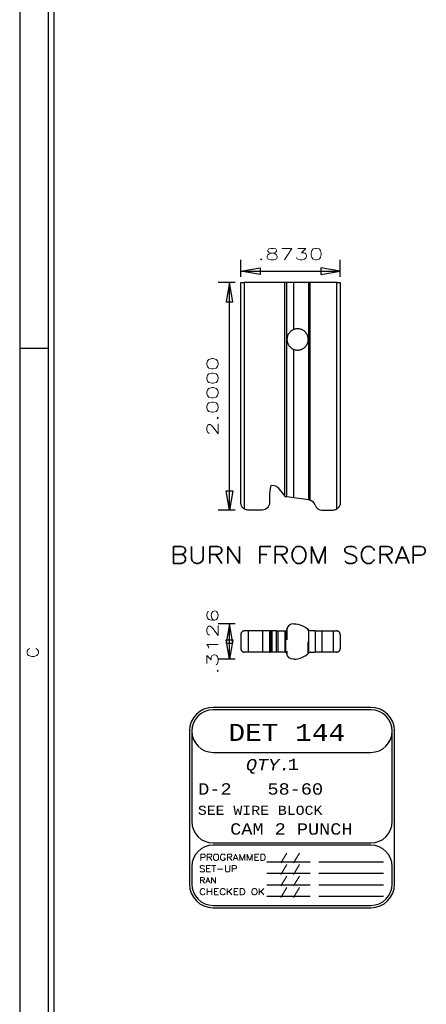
# Model space of a CAD drawing. Header units: inches. Extents: x 3 to 289, y 4 to 291.
# Tile 91 of 256: x 64.62 to 68.2, y 71.17 to 79.83. Entities that reach past the tile are written whole.
import ezdxf
from ezdxf.enums import TextEntityAlignment as Align

# ---------------------------------------------------------------- set-up
doc = ezdxf.new("R2010")
doc.units = ezdxf.units.IN
doc.header["$LTSCALE"] = 0.5
doc.header["$MEASUREMENT"] = 0
doc.linetypes.add('HIDDEN', pattern=[0.225, 0.15, -0.075])
for name, color, linetype in [('DIE', 7, 'Continuous'), ('MFB', 7, 'Continuous'), ('PLOTVIEW1', 7, 'Continuous')]:
    doc.layers.add(name, color=color, linetype=linetype)
doc.styles.add('VERO0-Simplex', font='simplex_.ttf')
doc.styles.add('VERO2-Courier New', font='cour.ttf')
doc.styles.add('VERO3-RomanS', font='romans__.ttf')
doc.styles.add('VERO5-RomanD', font='romand__.ttf')
doc.styles.add('VERO8-Courier New', font='couri.ttf')

# ---------------------------------------------------------------- blocks, each defined once
blk = doc.blocks.new('ArrowheadClosed')
at = {"color": 0}
for p, q in [((0, 0), (-1, 0.176)), ((-1, 0.176), (-1, -0.176)), ((-1, -0.176), (0, 0))]:
    blk.add_line(p, q, dxfattribs=at)

msp = doc.modelspace()

# ---------------------------------------------------------------- linework, layer by layer
at = {"layer": 'DIE', "color": 56, "linetype": 'Continuous'}
for p, q in [((66.5711, 77.5704), (66.5711, 77.7204)), ((67.4441, 77.5704), (67.4441, 77.7204)), ((66.5711, 77.6204), (67.4441, 77.6204)), ((66.5211, 77.5204), (66.3711, 77.5204)), ((66.4711, 75.5204), (66.4711, 77.5204)), ((66.5211, 75.5204), (66.3711, 75.5204)), ((66.5211, 74.5204), (66.3711, 74.5204)), ((66.4711, 74.2077), (66.4711, 74.5204)), ((66.5211, 74.2077), (66.3711, 74.2077))]:
    msp.add_line(p, q, dxfattribs=at)
at = {"layer": 'DIE', "color": 9, "linetype": 'Continuous'}
for p, q in [((66.5711, 75.5829), (66.5711, 77.5204)), ((66.5711, 77.5204), (66.6011, 77.5204)), ((66.9588, 77.5204), (66.6011, 77.5204)), ((66.9746, 77.5204), (66.9588, 77.5204)), ((67.0356, 77.5204), (66.9746, 77.5204)), ((67.1695, 77.5204), (67.0356, 77.5204)), ((67.0356, 77.5204), (67.0356, 77.5204)), ((67.1811, 77.5204), (67.1695, 77.5204)), ((67.4141, 77.5204), (67.1811, 77.5204)), ((67.4141, 77.5204), (67.4441, 77.5204)), ((67.4441, 77.5204), (67.4441, 75.5717)), ((66.9844, 77.0584), (66.9814, 77.0507)), ((66.9881, 77.0659), (66.9844, 77.0584)), ((66.9925, 77.073), (66.9881, 77.0659)), ((66.9976, 77.0798), (66.9925, 77.073)), ((67.0017, 77.0845), (66.9976, 77.0798)), ((67.0063, 77.089), (67.0017, 77.0845)), ((67.0111, 77.0932), (67.0063, 77.089)), ((67.0164, 77.0972), (67.0111, 77.0932)), ((67.02, 77.0996), (67.0164, 77.0972)), ((67.0237, 77.1018), (67.02, 77.0996)), ((67.0276, 77.1039), (67.0237, 77.1018)), ((67.0316, 77.1058), (67.0276, 77.1039)), ((67.0356, 77.1075), (67.0316, 77.1058)), ((67.0414, 77.1096), (67.0356, 77.1076)), ((67.0356, 77.1076), (67.0356, 77.1075)), ((67.0472, 77.1113), (67.0414, 77.1096)), ((67.0535, 77.1126), (67.0472, 77.1113)), ((67.0599, 77.1135), (67.0535, 77.1126)), ((67.0664, 77.114), (67.0599, 77.1135)), ((67.0728, 77.1141), (67.0664, 77.114)), ((67.0791, 77.1137), (67.0728, 77.1141)), ((67.0864, 77.1127), (67.0791, 77.1137)), ((67.0934, 77.1112), (67.0864, 77.1127)), ((67.1003, 77.1091), (67.0934, 77.1112)), ((67.107, 77.1066), (67.1003, 77.1091)), ((67.1133, 77.1036), (67.107, 77.1066)), ((67.1203, 77.0996), (67.1133, 77.1036)), ((67.1269, 77.095), (67.1203, 77.0996)), ((67.133, 77.0899), (67.1269, 77.095)), ((67.1387, 77.0843), (67.133, 77.0899)), ((67.1438, 77.0783), (67.1387, 77.0843)), ((67.1484, 77.0719), (67.1438, 77.0783)), ((67.1525, 77.0651), (67.1484, 77.0719)), ((67.1561, 77.0578), (67.1525, 77.0651)), ((67.1581, 77.0528), (67.1561, 77.0578)), ((66.9766, 77.0271), (66.9764, 77.0242)), ((66.9764, 77.0242), (66.9764, 77.0218)), ((66.9764, 77.0218), (66.9764, 77.0193)), ((66.9764, 77.0193), (66.9764, 77.0168)), ((66.9764, 77.0168), (66.9765, 77.0144)), ((66.9765, 77.0144), (66.9768, 77.0109)), ((66.9768, 77.0299), (66.9766, 77.0271)), ((66.9772, 77.0326), (66.9768, 77.0299)), ((66.9768, 77.0109), (66.9772, 77.0075)), ((66.9775, 77.0353), (66.9772, 77.0326)), ((66.9772, 77.0075), (66.9778, 77.0042)), ((66.9786, 77.0406), (66.9775, 77.0353)), ((66.9778, 77.0042), (66.9784, 77.001)), ((66.9784, 77.001), (66.9802, 76.9939)), ((66.9798, 77.0457), (66.9786, 77.0406)), ((66.9814, 77.0507), (66.9798, 77.0457)), ((66.9802, 76.9939), (66.9824, 76.9871)), ((66.9824, 76.9871), (66.9852, 76.9806)), ((66.9852, 76.9806), (66.9885, 76.9743)), ((66.9885, 76.9743), (66.9922, 76.9682)), ((67.145, 76.964), (67.149, 76.9698)), ((67.149, 76.9698), (67.1526, 76.9758)), ((67.1526, 76.9758), (67.1557, 76.9822)), ((67.1557, 76.9822), (67.1584, 76.9889)), ((67.1598, 77.0475), (67.1581, 77.0528)), ((67.1584, 76.9889), (67.1602, 76.9945)), ((67.1613, 77.0422), (67.1598, 77.0475)), ((67.1602, 76.9945), (67.1617, 77.0003)), ((67.1624, 77.0367), (67.1613, 77.0422)), ((67.1617, 77.0003), (67.1628, 77.0062)), ((67.1631, 77.0319), (67.1624, 77.0367)), ((67.1628, 77.0062), (67.1635, 77.0123)), ((67.1636, 77.027), (67.1631, 77.0319)), ((67.1635, 77.0123), (67.1638, 77.0172)), ((67.1638, 77.0221), (67.1636, 77.027)), ((67.1638, 77.0172), (67.1638, 77.0221)), ((66.9922, 76.9682), (66.9964, 76.9624)), ((66.9964, 76.9624), (67.0012, 76.9568)), ((67.0012, 76.9568), (67.0065, 76.9515)), ((67.0065, 76.9515), (67.0106, 76.948)), ((67.0106, 76.948), (67.0149, 76.9446)), ((67.0149, 76.9446), (67.0194, 76.9415)), ((67.0194, 76.9415), (67.0242, 76.9386)), ((67.0242, 76.9386), (67.0279, 76.9367)), ((67.0279, 76.9367), (67.0317, 76.9348)), ((67.0317, 76.9348), (67.0356, 76.9332)), ((67.0356, 76.9332), (67.0356, 76.9332)), ((67.0356, 76.9332), (67.0424, 76.9308)), ((67.0424, 76.9308), (67.0494, 76.9289)), ((67.0494, 76.9289), (67.0565, 76.9276)), ((67.0565, 76.9276), (67.0636, 76.9268)), ((67.0636, 76.9268), (67.0707, 76.9266)), ((67.0707, 76.9266), (67.0777, 76.9269)), ((67.0777, 76.9269), (67.0847, 76.9278)), ((67.0847, 76.9278), (67.0914, 76.9291)), ((67.0914, 76.9291), (67.0982, 76.9309)), ((67.0982, 76.9309), (67.1048, 76.9333)), ((67.1048, 76.9333), (67.1111, 76.9361)), ((67.1111, 76.9361), (67.1171, 76.9393)), ((67.1171, 76.9393), (67.1236, 76.9434)), ((67.1236, 76.9434), (67.1297, 76.948)), ((67.1297, 76.948), (67.1354, 76.9531)), ((67.1354, 76.9531), (67.1407, 76.9587)), ((67.1407, 76.9587), (67.145, 76.964)), ((66.8814, 75.7289), (66.8426, 75.7357)), ((66.8968, 75.7195), (66.9562, 75.6424)), ((66.8225, 75.6417), (66.8225, 75.5829)), ((66.9588, 75.6398), (66.9595, 75.6394)), ((66.9595, 75.6394), (66.9603, 75.6389)), ((66.9603, 75.6389), (66.9611, 75.6386)), ((66.9611, 75.6386), (66.9619, 75.6382)), ((66.9619, 75.6382), (66.9625, 75.638)), ((66.9625, 75.638), (66.9631, 75.6379)), ((66.9631, 75.6379), (66.9637, 75.6377)), ((66.9637, 75.6377), (66.9643, 75.6376)), ((66.9746, 75.6362), (66.9643, 75.6376)), ((67.0356, 75.6276), (66.9746, 75.6362)), ((67.1695, 75.6088), (67.0356, 75.6276)), ((67.0356, 75.6276), (67.0356, 75.6276)), ((67.1697, 75.6088), (67.1695, 75.6088)), ((67.1704, 75.6087), (67.1697, 75.6088)), ((67.1712, 75.6085), (67.1704, 75.6087)), ((67.1719, 75.6084), (67.1712, 75.6085)), ((67.1727, 75.6083), (67.1719, 75.6084)), ((67.1735, 75.6081), (67.1727, 75.6083)), ((67.1747, 75.6079), (67.1735, 75.6081)), ((67.1759, 75.6076), (67.1747, 75.6079)), ((67.1772, 75.6073), (67.1759, 75.6076)), ((67.1785, 75.6069), (67.1772, 75.6073)), ((67.1798, 75.6066), (67.1785, 75.6069)), ((67.1811, 75.6061), (67.1798, 75.6066)), ((66.5711, 75.5826), (66.5711, 75.5829)), ((66.5713, 75.5783), (66.5711, 75.5826)), ((66.5717, 75.574), (66.5713, 75.5783)), ((66.5728, 75.5685), (66.5717, 75.574)), ((66.5743, 75.5632), (66.5728, 75.5685)), ((66.5763, 75.5579), (66.5743, 75.5632)), ((66.5789, 75.5527), (66.5763, 75.5579)), ((66.581, 75.5491), (66.5789, 75.5527)), ((66.5835, 75.5455), (66.581, 75.5491)), ((66.5862, 75.5421), (66.5835, 75.5455)), ((66.5892, 75.5388), (66.5862, 75.5421)), ((66.5914, 75.5368), (66.5892, 75.5388)), ((66.5936, 75.5348), (66.5914, 75.5368)), ((66.596, 75.5329), (66.5936, 75.5348)), ((66.5985, 75.5311), (66.596, 75.5329)), ((66.6011, 75.5295), (66.5985, 75.5311)), ((66.76, 75.5204), (66.6336, 75.5204)), ((67.2845, 75.5204), (67.3826, 75.5204)), ((67.4162, 75.5302), (67.4141, 75.5289)), ((67.4183, 75.5315), (67.4162, 75.5302)), ((67.4202, 75.5329), (67.4183, 75.5315)), ((67.4221, 75.5344), (67.4202, 75.5329)), ((67.4248, 75.5368), (67.4221, 75.5344)), ((67.4274, 75.5393), (67.4248, 75.5368)), ((67.4297, 75.5418), (67.4274, 75.5393)), ((67.4319, 75.5444), (67.4297, 75.5418)), ((67.434, 75.5473), (67.4319, 75.5444)), ((67.4359, 75.5503), (67.434, 75.5473)), ((67.4376, 75.5533), (67.4359, 75.5503)), ((67.4398, 75.5577), (67.4376, 75.5533)), ((67.4416, 75.5621), (67.4398, 75.5577)), ((67.4422, 75.5641), (67.4416, 75.5621)), ((67.4428, 75.5661), (67.4422, 75.5641)), ((67.4432, 75.5674), (67.4428, 75.5661)), ((67.4435, 75.5686), (67.4432, 75.5674)), ((67.4437, 75.5697), (67.4435, 75.5686)), ((67.4438, 75.5702), (67.4437, 75.5697)), ((67.4439, 75.5706), (67.4438, 75.5702)), ((67.444, 75.5711), (67.4439, 75.5709)), ((67.4439, 75.5709), (67.4439, 75.5706)), ((67.4441, 75.5715), (67.444, 75.5713)), ((67.444, 75.5713), (67.444, 75.5711)), ((67.4441, 75.5717), (67.4441, 75.5717)), ((67.4441, 75.5717), (67.4441, 75.5717)), ((67.4441, 75.5717), (67.4441, 75.5716)), ((67.4441, 75.5716), (67.4441, 75.5715)), ((67.0356, 74.5203), (67.0356, 74.5203)), ((67.1697, 74.4619), (67.1695, 74.4621)), ((67.1704, 74.4612), (67.1697, 74.4619)), ((67.1712, 74.4605), (67.1704, 74.4612)), ((67.1719, 74.46), (67.1712, 74.4605)), ((67.1727, 74.4595), (67.1719, 74.46)), ((67.1735, 74.459), (67.1727, 74.4595)), ((67.1747, 74.4584), (67.1735, 74.459)), ((66.5713, 74.4302), (66.5711, 74.4272)), ((66.5711, 74.4272), (66.5711, 74.427)), ((66.5711, 74.427), (66.5711, 74.301)), ((66.5717, 74.4332), (66.5713, 74.4302)), ((66.5728, 74.4369), (66.5717, 74.4332)), ((66.5743, 74.4406), (66.5728, 74.4369)), ((66.5764, 74.444), (66.5743, 74.4406)), ((66.5789, 74.4472), (66.5764, 74.444)), ((66.5811, 74.4494), (66.5789, 74.4472)), ((66.5836, 74.4514), (66.5811, 74.4494)), ((66.5863, 74.4531), (66.5836, 74.4514)), ((66.5892, 74.4546), (66.5863, 74.4531)), ((66.5911, 74.4553), (66.5892, 74.4546)), ((66.5929, 74.4559), (66.5911, 74.4553)), ((66.5949, 74.4564), (66.5929, 74.4559)), ((66.5969, 74.4568), (66.5949, 74.4564)), ((66.599, 74.457), (66.5969, 74.4568)), ((66.6011, 74.457), (66.599, 74.457)), ((66.6336, 74.457), (66.6011, 74.457)), ((66.76, 74.457), (66.6336, 74.457)), ((66.8225, 74.457), (66.76, 74.457)), ((66.8225, 74.457), (66.8225, 74.271)), ((66.8225, 74.457), (66.8225, 74.271)), ((66.8225, 74.457), (66.8311, 74.457)), ((66.8426, 74.457), (66.8311, 74.457)), ((66.8814, 74.457), (66.8426, 74.457)), ((66.8814, 74.457), (66.8968, 74.457)), ((66.8968, 74.457), (66.9562, 74.457)), ((66.9562, 74.457), (66.9588, 74.457)), ((66.9588, 74.457), (66.9595, 74.4571)), ((66.9595, 74.4571), (66.9603, 74.4571)), ((66.9603, 74.4571), (66.9611, 74.4572)), ((66.9611, 74.4572), (66.9619, 74.4573)), ((66.9619, 74.4573), (66.9625, 74.4575)), ((66.9625, 74.4575), (66.9631, 74.4576)), ((66.9631, 74.4576), (66.9637, 74.4578)), ((66.9637, 74.4578), (66.9643, 74.458)), ((67.1759, 74.4579), (67.1747, 74.4584)), ((67.1772, 74.4575), (67.1759, 74.4579)), ((67.1785, 74.4573), (67.1772, 74.4575)), ((67.1798, 74.4571), (67.1785, 74.4573)), ((67.1811, 74.457), (67.1798, 74.4571)), ((67.2253, 74.457), (67.1811, 74.457)), ((67.2253, 74.457), (67.2845, 74.457)), ((67.2845, 74.457), (67.3826, 74.457)), ((67.3826, 74.457), (67.4141, 74.457)), ((67.4169, 74.4569), (67.4141, 74.457)), ((67.4195, 74.4565), (67.4169, 74.4569)), ((67.4221, 74.456), (67.4195, 74.4565)), ((67.4248, 74.4551), (67.4221, 74.456)), ((67.4273, 74.454), (67.4248, 74.4551)), ((67.4297, 74.4527), (67.4273, 74.454)), ((67.4319, 74.4512), (67.4297, 74.4527)), ((67.4344, 74.4492), (67.4319, 74.4512)), ((67.4366, 74.4469), (67.4344, 74.4492)), ((67.4385, 74.4445), (67.4366, 74.4469)), ((67.4402, 74.4419), (67.4385, 74.4445)), ((67.4416, 74.4392), (67.4402, 74.4419)), ((67.4422, 74.4375), (67.4416, 74.4392)), ((67.4428, 74.4358), (67.4422, 74.4375)), ((67.4433, 74.4339), (67.4428, 74.4358)), ((67.4437, 74.4319), (67.4433, 74.4339)), ((67.4438, 74.4313), (67.4437, 74.4319)), ((67.4439, 74.4306), (67.4438, 74.4313)), ((67.444, 74.4299), (67.4439, 74.4306)), ((67.444, 74.4292), (67.444, 74.4299)), ((67.4441, 74.4288), (67.444, 74.4292)), ((67.4441, 74.4283), (67.4441, 74.4288)), ((67.4441, 74.4279), (67.4441, 74.4283)), ((67.4441, 74.4275), (67.4441, 74.4279)), ((67.4441, 74.427), (67.4441, 74.4275)), ((67.4441, 74.427), (67.4441, 74.301)), ((66.5711, 74.301), (66.5711, 74.3009)), ((66.5711, 74.3009), (66.5713, 74.2979)), ((66.5713, 74.2979), (66.5717, 74.2949)), ((66.5717, 74.2949), (66.5728, 74.2912)), ((66.5728, 74.2912), (66.5742, 74.2877)), ((66.5742, 74.2877), (66.5756, 74.2853)), ((67.4384, 74.2834), (67.4401, 74.286)), ((67.4401, 74.286), (67.4415, 74.2888)), ((67.4415, 74.2888), (67.4426, 74.2918)), ((67.4426, 74.2918), (67.4431, 74.2933)), ((67.4431, 74.2933), (67.4435, 74.295)), ((67.4435, 74.295), (67.4436, 74.2958)), ((67.4436, 74.2958), (67.4438, 74.2965)), ((67.4438, 74.2965), (67.4439, 74.2973)), ((67.4439, 74.2973), (67.444, 74.2982)), ((67.444, 74.2991), (67.4441, 74.2995)), ((67.444, 74.2982), (67.444, 74.2991)), ((67.4441, 74.3005), (67.4441, 74.301)), ((67.4441, 74.3), (67.4441, 74.3005)), ((67.4441, 74.2995), (67.4441, 74.3)), ((66.5756, 74.2853), (66.5771, 74.2831)), ((66.5771, 74.2831), (66.5789, 74.2809)), ((66.5789, 74.2809), (66.581, 74.2788)), ((66.581, 74.2788), (66.5834, 74.2768)), ((66.5834, 74.2768), (66.5852, 74.2756)), ((66.5852, 74.2756), (66.5872, 74.2745)), ((66.5872, 74.2745), (66.5892, 74.2735)), ((66.5892, 74.2735), (66.5919, 74.2725)), ((66.5919, 74.2725), (66.5947, 74.2717)), ((66.5947, 74.2717), (66.5968, 74.2714)), ((66.5968, 74.2714), (66.5989, 74.2711)), ((66.5989, 74.2711), (66.6011, 74.271)), ((66.6336, 74.271), (66.6011, 74.271)), ((66.76, 74.271), (66.6336, 74.271)), ((66.8225, 74.271), (66.76, 74.271)), ((66.8225, 74.271), (66.8311, 74.271)), ((66.8426, 74.271), (66.8311, 74.271)), ((66.8814, 74.271), (66.8426, 74.271)), ((66.8968, 74.271), (66.8814, 74.271)), ((66.9562, 74.271), (66.8968, 74.271)), ((66.9588, 74.271), (66.9562, 74.271)), ((66.9594, 74.271), (66.9588, 74.271)), ((66.9599, 74.271), (66.9594, 74.271)), ((66.9605, 74.271), (66.9599, 74.271)), ((66.9611, 74.2709), (66.9605, 74.271)), ((66.9616, 74.2708), (66.9611, 74.2709)), ((66.9622, 74.2707), (66.9616, 74.2708)), ((66.9627, 74.2706), (66.9622, 74.2707)), ((66.9635, 74.2703), (66.9627, 74.2706)), ((66.9643, 74.2701), (66.9635, 74.2703)), ((67.0356, 74.2077), (67.0356, 74.2077)), ((67.1695, 74.266), (67.1697, 74.2662)), ((67.1697, 74.2662), (67.1707, 74.2671)), ((67.1707, 74.2671), (67.1717, 74.2679)), ((67.1717, 74.2679), (67.1728, 74.2687)), ((67.1728, 74.2687), (67.174, 74.2693)), ((67.174, 74.2693), (67.1751, 74.2699)), ((67.1751, 74.2699), (67.1764, 74.2703)), ((67.1764, 74.2703), (67.1776, 74.2707)), ((67.1776, 74.2707), (67.1789, 74.2709)), ((67.1789, 74.2709), (67.18, 74.271)), ((67.18, 74.271), (67.1811, 74.271)), ((67.1811, 74.271), (67.2253, 74.271)), ((67.2845, 74.271), (67.2253, 74.271)), ((67.3826, 74.271), (67.2845, 74.271)), ((67.4141, 74.271), (67.3826, 74.271)), ((67.4141, 74.271), (67.4167, 74.2712)), ((67.4167, 74.2712), (67.4192, 74.2715)), ((67.4192, 74.2715), (67.4217, 74.272)), ((67.4217, 74.272), (67.424, 74.2727)), ((67.424, 74.2727), (67.4261, 74.2736)), ((67.4261, 74.2736), (67.4291, 74.2751)), ((67.4291, 74.2751), (67.4318, 74.2769)), ((67.4318, 74.2769), (67.4343, 74.2788)), ((67.4343, 74.2788), (67.4364, 74.281)), ((67.4364, 74.281), (67.4384, 74.2834))]:
    msp.add_line(p, q, dxfattribs=at)
at = {"layer": 'DIE', "color": 4, "linetype": 'Continuous'}
for p, q in [((66.6011, 77.5204), (66.6011, 75.5295)), ((66.9588, 75.6398), (66.9588, 77.5204)), ((66.9746, 75.6362), (66.9746, 77.5204)), ((67.0356, 77.1075), (67.0356, 77.5204)), ((67.0356, 77.1076), (67.0356, 77.5204)), ((67.1695, 75.6088), (67.1695, 77.5204)), ((67.1811, 75.6061), (67.1811, 77.5204)), ((67.4141, 75.5289), (67.4141, 77.5204)), ((67.0356, 75.6276), (67.0356, 76.9332)), ((67.0356, 75.6276), (67.0356, 76.9332)), ((67.1697, 74.2662), (67.1697, 74.4619)), ((66.6336, 74.457), (66.6336, 74.271)), ((66.76, 74.457), (66.76, 74.271)), ((66.8311, 74.457), (66.8311, 74.271)), ((66.8426, 74.457), (66.8426, 74.271)), ((66.8814, 74.457), (66.8814, 74.271)), ((66.8968, 74.457), (66.8968, 74.271)), ((66.9562, 74.457), (66.9562, 74.271)), ((66.9643, 74.458), (66.9643, 74.2701)), ((67.2253, 74.457), (67.2253, 74.271)), ((67.2845, 74.457), (67.2845, 74.271)), ((67.3826, 74.457), (67.3826, 74.271))]:
    msp.add_line(p, q, dxfattribs=at)
at = {"layer": 'DIE', "color": 254, "linetype": 'HIDDEN'}
for p, q in [((66.9764, 74.4778), (66.9764, 74.2503)), ((67.1639, 74.2602), (67.1639, 74.4679))]:
    msp.add_line(p, q, dxfattribs=at)
at = {"layer": 'DIE', "color": 9, "linetype": 'Continuous'}
for centre, radius, start, end in [((67.2607, 75.6417), 0.4382, 168.65915, 180.00001), ((66.8409, 75.7259), 0.01, 79.97423, 168.65915), ((66.9661, 75.65), 0.0125, 217.58852, 234.41436), ((67.1601, 75.5406), 0.0689, 18.78492, 72.21843), ((67.2845, 75.5829), 0.0625, 198.78492, 270), ((67.3826, 75.5829), 0.0625, 270, 300.26499), ((66.9588, 74.473), 0.016, 290.23646, 350.19766), ((67.034, 74.4601), 0.0603, 88.46721, 170.19766), ((67.0351, 74.3919), 0.1842, 270.1745, 316.86346)]:
    msp.add_arc(centre, radius, start, end, dxfattribs=at)
at = {"layer": 'DIE', "color": 9, "linetype": 'Continuous', "extrusion": (0, 0, -1)}
for centre, radius, start, end in [((-66.877, 75.7042), 0.025, 100.02577, 142.41148), ((-66.6336, 75.5829), 0.0625, 270, 301.33225), ((-66.76, 75.5829), 0.0625, 179.99999, 270), ((-67.0351, 74.3362), 0.1842, 90.1745, 136.86346), ((-66.9588, 74.255), 0.016, 110.23646, 170.19766), ((-67.034, 74.268), 0.0603, 268.46721, 350.19766)]:
    msp.add_arc(centre, radius, start, end, dxfattribs=at)
at = {"layer": 'PLOTVIEW1', "color": 97, "linetype": 'Continuous'}
for p, q in [((64.6247, 87.94), (64.6247, 53.94)), ((64.8747, 87.94), (64.8747, 53.94)), ((64.9247, 87.94), (64.9247, 53.94)), ((64.8747, 76.94), (64.6247, 76.94))]:
    msp.add_line(p, q, dxfattribs=at)
at = {"layer": 'PLOTVIEW1', "color": 7, "linetype": 'Continuous'}
for p, q in [((67.7145, 73.7853), (66.327, 73.7853)), ((67.7145, 73.7643), (66.327, 73.7643)), ((66.1185, 73.5768), (66.1185, 72.2316)), ((66.1395, 73.5768), (66.1395, 72.78)), ((67.902, 72.78), (67.902, 73.5768)), ((67.923, 72.2316), (67.923, 73.5768)), ((66.327, 73.3893), (67.7145, 73.3893)), ((66.327, 72.5925), (67.7145, 72.5925)), ((67.7145, 72.5737), (66.327, 72.5737)), ((66.1395, 72.3862), (66.1395, 72.2316)), ((66.7985, 72.4271), (67.1798, 72.4271)), ((67.2554, 72.4271), (67.8263, 72.4271)), ((67.902, 72.2316), (67.902, 72.3862)), ((66.7985, 72.3259), (67.1798, 72.3259)), ((67.2554, 72.3259), (67.8263, 72.3259)), ((66.7985, 72.2247), (67.1798, 72.2247)), ((67.2554, 72.2247), (67.8263, 72.2247)), ((66.7985, 72.1235), (67.1798, 72.1235)), ((67.2554, 72.1235), (67.8263, 72.1235)), ((66.327, 72.0441), (67.7145, 72.0441)), ((66.327, 72.0231), (67.7145, 72.0231))]:
    msp.add_line(p, q, dxfattribs=at)
for centre, radius, start, end in [((66.327, 73.5768), 0.2085, 90, 180), ((67.7145, 73.5768), 0.2085, 0, 90), ((66.327, 73.5768), 0.1875, 90, 180), ((66.327, 73.5768), 0.1875, 90, 270), ((67.7145, 73.5768), 0.1875, 0, 90), ((67.7145, 73.5768), 0.1875, 270, 90), ((66.327, 72.78), 0.1875, 180, 270), ((67.7145, 72.78), 0.1875, 270, 0), ((66.327, 72.3862), 0.1875, 90, 180), ((67.7145, 72.3862), 0.1875, 0, 90), ((66.327, 72.2316), 0.2085, 180, 270), ((66.327, 72.2316), 0.1875, 180, 270), ((67.7145, 72.2316), 0.1875, 270, 0), ((67.7145, 72.2316), 0.2085, 270, 0)]:
    msp.add_arc(centre, radius, start, end, dxfattribs=at)

# ---------------------------------------------------------------- block references
at = {"layer": 'DIE', "color": 56, "linetype": 'Continuous', "extrusion": (0, 0, -1), "xscale": 0.170138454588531, "yscale": 0.170138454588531, "zscale": 0.170138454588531}
msp.add_blockref('ArrowheadClosed', (-66.5711, 77.6204), dxfattribs=at)
at = {"layer": 'DIE', "color": 56, "linetype": 'Continuous', "xscale": 0.170138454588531, "yscale": 0.170138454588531, "zscale": 0.170138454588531}
msp.add_blockref('ArrowheadClosed', (67.4441, 77.6204), dxfattribs=at)
at = {"layer": 'DIE', "color": 56, "linetype": 'Continuous', "xscale": 0.170138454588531, "yscale": 0.170138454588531, "zscale": 0.170138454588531, "rotation": 90}
for p in [(66.4711, 77.5204), (66.4711, 74.5204)]:
    msp.add_blockref('ArrowheadClosed', p, dxfattribs=at)
at = {"layer": 'DIE', "color": 56, "linetype": 'Continuous', "extrusion": (0, 0, -1), "xscale": 0.170138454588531, "yscale": 0.170138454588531, "zscale": 0.170138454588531, "rotation": 270}
for p in [(-66.4711, 75.5204), (-66.4711, 74.2077)]:
    msp.add_blockref('ArrowheadClosed', p, dxfattribs=at)

# ---------------------------------------------------------------- texts
at = {"layer": 'DIE', "color": 230, "linetype": 'Continuous', "style": 'VERO0-Simplex', "width": 1.376302}
msp.add_text('.8730', height=0.1, dxfattribs=at).set_placement((66.7176, 77.7204), (67.2976, 77.7204), align=Align.FIT)
at = {"layer": 'DIE', "color": 230, "linetype": 'Continuous', "style": 'VERO0-Simplex'}
for s, width, p, p2 in [('2.0000', 1.358929, (66.3711, 76.1704), (66.3711, 76.8704)), ('.3126', 1.440535, (66.3711, 74.074), (66.3711, 74.654))]:
    msp.add_text(s, height=0.1, rotation=90, dxfattribs=dict(at, width=width)).set_placement(p, p2, align=Align.FIT)
at = {"layer": 'MFB', "color": 7, "linetype": 'Continuous', "style": 'VERO0-Simplex', "width": 1.00083}
msp.add_text('BURN FROM SCRAP', height=0.15, dxfattribs=at).set_placement((65.9487, 75.051), (68.2148, 75.051), align=Align.FIT)
at = {"layer": 'PLOTVIEW1', "color": 56, "linetype": 'Continuous', "style": 'VERO5-RomanD', "width": 0.998855}
msp.add_text('C', height=0.1, rotation=90, dxfattribs=at).set_placement((64.7894, 74.2181), (64.7894, 74.3167), align=Align.FIT)
at = {"layer": 'PLOTVIEW1', "color": 7, "linetype": 'Continuous'}
for s, height, style, width, p, p2 in [('DET 144', 0.15, 'VERO2-Courier New', 0.931388, (66.461, 73.4901), (67.4883, 73.4901)), ('1', 0.1, 'VERO2-Courier New', 0.931388, (66.9824, 73.2351), (67.0803, 73.2351)), ('QTY.', 0.1, 'VERO8-Courier New', 0.931388, (66.6149, 73.2303), (67.0062, 73.2303)), ('D-2', 0.1, 'VERO2-Courier New', 0.931388, (66.1957, 73.0175), (66.4892, 73.0175)), ('58-60', 0.1, 'VERO2-Courier New', 0.931388, (66.805, 73.0175), (67.2942, 73.0175)), ('SEE WIRE BLOCK', 0.08, 'VERO2-Courier New', 0.931388, (66.1924, 72.84), (67.2881, 72.84)), ('CAM 2 PUNCH', 0.1, 'VERO2-Courier New', 0.931388, (66.4769, 72.6659), (67.5531, 72.6659)), ('PROGRAMMED', 0.05748, 'VERO3-RomanS', 1.000726, (66.2065, 72.438), (66.7932, 72.438)), ('/ /', 0.05632, 'VERO3-RomanS', 0.999632, (66.9159, 72.4366), (67.0919, 72.4366)), ('SET-UP', 0.05651, 'VERO3-RomanS', 1.000387, (66.204, 72.3375), (66.5414, 72.3375)), ('/ /', 0.05632, 'VERO3-RomanS', 0.999632, (66.9159, 72.3354), (67.0919, 72.3354)), ('/ /', 0.05632, 'VERO3-RomanS', 0.999632, (66.9159, 72.2342), (67.0919, 72.2342)), ('RAN', 0.05162, 'VERO3-RomanS', 1.00058, (66.2068, 72.2382), (66.3586, 72.2382)), ('CHECKED OK', 0.05484, 'VERO3-RomanS', 1.000182, (66.2039, 72.1362), (66.7815, 72.1362)), ('/ /', 0.05632, 'VERO3-RomanS', 0.999632, (66.9159, 72.133), (67.0919, 72.133))]:
    msp.add_text(s, height=height, dxfattribs=dict(at, style=style, width=width)).set_placement(p, p2, align=Align.FIT)

doc.saveas('drawing.dxf')
